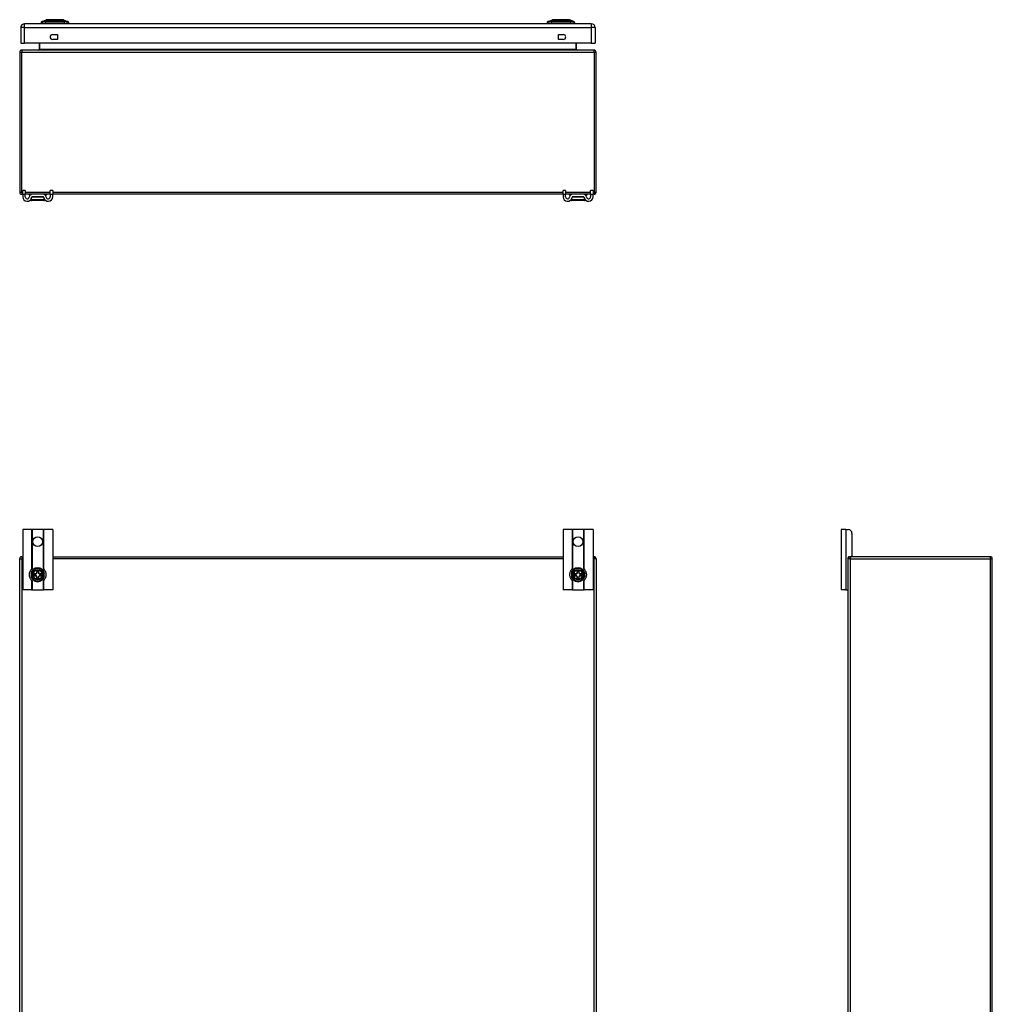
# Model space of a CAD drawing. Header units: inches. Extents: x 7 to 154, y 11 to 93.
# Tile 6 of 13: x 7 to 48, y 52 to 93. Entities that reach past the tile are written whole.
import ezdxf

# ---------------------------------------------------------------- set-up
doc = ezdxf.new("R2010")
doc.units = ezdxf.units.IN
doc.header["$MEASUREMENT"] = 0
doc.layers.add('Visible Edges(ANSI)', color=7, linetype='Continuous', lineweight=25)
doc.layers.add('Visible Tangent Edges(ANSI)', color=7, linetype='Continuous', lineweight=25)

msp = doc.modelspace()

# ---------------------------------------------------------------- linework, layer by layer
at = {"layer": 'Visible Edges(ANSI)'}
for p, q in [((31.14, 92.787), (7.544, 92.787)), ((8.284, 92.802), (8.216, 92.802)), ((8.276, 92.889), (8.45, 92.957)), ((8.284, 92.802), (8.395, 92.802)), ((9.218, 92.802), (8.395, 92.802)), ((9.163, 92.957), (9.337, 92.889)), ((9.218, 92.802), (9.329, 92.802)), ((9.397, 92.802), (9.329, 92.802)), ((29.354, 92.802), (29.286, 92.802)), ((29.346, 92.889), (29.52, 92.957)), ((29.354, 92.802), (29.465, 92.802)), ((30.288, 92.802), (29.465, 92.802)), ((30.233, 92.957), (30.407, 92.889)), ((30.288, 92.802), (30.399, 92.802)), ((30.467, 92.802), (30.399, 92.802)), ((7.383, 92.626), (7.383, 91.987)), ((8.707, 92.338), (8.91, 92.338)), ((8.91, 92.338), (8.91, 92.135)), ((29.773, 92.135), (29.773, 92.338)), ((29.773, 92.338), (29.976, 92.338)), ((31.301, 92.626), (31.301, 91.987)), ((7.383, 91.987), (7.544, 91.987)), ((31.14, 91.987), (7.544, 91.987)), ((8.155, 91.987), (8.155, 91.721)), ((8.91, 92.135), (8.707, 92.135)), ((29.976, 92.135), (29.773, 92.135)), ((30.528, 91.721), (30.528, 91.987)), ((31.14, 91.987), (31.301, 91.987)), ((7.342, 91.606), (7.342, 85.774)), ((31.258, 91.69), (7.426, 91.69)), ((31.342, 85.774), (31.342, 91.606)), ((7.467, 85.69), (7.426, 85.69)), ((7.467, 85.691), (7.467, 85.847)), ((7.572, 85.847), (7.467, 85.847)), ((7.467, 85.691), (7.467, 85.585)), ((7.572, 85.847), (7.572, 85.691)), ((7.572, 85.585), (7.572, 85.691)), ((7.87, 85.69), (7.572, 85.69)), ((7.718, 85.678), (7.718, 85.682)), ((7.8, 85.67), (7.725, 85.67)), ((8.313, 85.69), (7.87, 85.69)), ((8.612, 85.69), (8.313, 85.69)), ((8.458, 85.67), (8.383, 85.67)), ((8.466, 85.678), (8.466, 85.682)), ((8.717, 85.847), (8.612, 85.847)), ((8.612, 85.691), (8.612, 85.847)), ((8.612, 85.691), (8.612, 85.585)), ((8.717, 85.847), (8.717, 85.691)), ((8.717, 85.585), (8.717, 85.691)), ((29.967, 85.69), (8.717, 85.69)), ((29.967, 85.691), (29.967, 85.847)), ((30.072, 85.847), (29.967, 85.847)), ((29.967, 85.691), (29.967, 85.585)), ((30.072, 85.847), (30.072, 85.691)), ((30.072, 85.585), (30.072, 85.691)), ((30.37, 85.69), (30.072, 85.69)), ((30.218, 85.678), (30.218, 85.682)), ((30.3, 85.67), (30.225, 85.67)), ((30.813, 85.69), (30.37, 85.69)), ((31.112, 85.69), (30.813, 85.69)), ((30.958, 85.67), (30.883, 85.67)), ((30.966, 85.678), (30.966, 85.682)), ((31.217, 85.847), (31.112, 85.847)), ((31.112, 85.691), (31.112, 85.847)), ((31.112, 85.691), (31.112, 85.585)), ((31.217, 85.847), (31.217, 85.691)), ((31.217, 85.585), (31.217, 85.691)), ((31.258, 85.69), (31.217, 85.69)), ((7.825, 85.502), (7.823, 85.502)), ((8.351, 85.427), (7.833, 85.427)), ((8.313, 85.585), (7.87, 85.585)), ((8.36, 85.502), (8.358, 85.502)), ((30.325, 85.502), (30.323, 85.502)), ((30.851, 85.427), (30.333, 85.427)), ((30.813, 85.585), (30.37, 85.585)), ((30.86, 85.502), (30.858, 85.502)), ((7.84, 71.729), (7.467, 71.729)), ((7.467, 71.729), (7.467, 69.229)), ((7.87, 71.729), (7.84, 71.729)), ((8.313, 71.729), (7.87, 71.729)), ((8.343, 71.729), (8.313, 71.729)), ((8.717, 71.729), (8.343, 71.729)), ((8.717, 71.729), (8.717, 69.229)), ((30.34, 71.729), (29.967, 71.729)), ((29.967, 71.729), (29.967, 69.229)), ((30.37, 71.729), (30.34, 71.729)), ((30.813, 71.729), (30.37, 71.729)), ((30.843, 71.729), (30.813, 71.729)), ((31.217, 71.729), (30.843, 71.729)), ((31.217, 71.729), (31.217, 69.229)), ((41.732, 71.729), (41.545, 71.729)), ((41.545, 71.729), (41.545, 69.229)), ((41.732, 71.729), (41.839, 71.729)), ((41.995, 71.573), (41.995, 70.635)), ((7.342, 34.688), (7.342, 70.52)), ((7.426, 70.604), (7.467, 70.604)), ((8.717, 70.604), (29.967, 70.604)), ((31.217, 70.604), (31.258, 70.604)), ((31.342, 70.52), (31.342, 34.688)), ((41.837, 70.52), (41.837, 70.573)), ((41.837, 34.688), (41.837, 70.52)), ((41.868, 70.604), (41.921, 70.604)), ((47.753, 70.604), (41.921, 70.604)), ((47.837, 34.688), (47.837, 70.52)), ((7.803, 69.887), (7.833, 69.887)), ((7.833, 69.82), (7.803, 69.82)), ((7.833, 69.887), (7.89, 69.887)), ((7.89, 69.82), (7.833, 69.82)), ((7.89, 69.887), (7.898, 69.887)), ((7.898, 69.82), (7.89, 69.82)), ((7.898, 69.887), (7.904, 69.887)), ((7.904, 69.82), (7.898, 69.82)), ((7.904, 69.887), (8.022, 69.887)), ((8.022, 69.82), (7.904, 69.82)), ((7.954, 69.82), (7.954, 69.887)), ((8.022, 69.887), (8.019, 69.895)), ((8.022, 69.82), (8.019, 69.813)), ((8.022, 69.887), (8.058, 69.923)), ((8.058, 69.784), (8.022, 69.82)), ((8.05, 70), (8.058, 69.992)), ((8.05, 69.927), (8.058, 69.923)), ((8.058, 69.784), (8.05, 69.781)), ((8.058, 69.716), (8.05, 69.708)), ((8.058, 69.923), (8.058, 69.992)), ((8.058, 69.992), (8.125, 69.992)), ((8.058, 69.716), (8.058, 69.784)), ((8.125, 69.716), (8.058, 69.716)), ((8.125, 69.992), (8.133, 70)), ((8.125, 69.992), (8.125, 69.923)), ((8.125, 69.923), (8.133, 69.927)), ((8.125, 69.923), (8.161, 69.887)), ((8.161, 69.82), (8.125, 69.784)), ((8.133, 69.781), (8.125, 69.784)), ((8.125, 69.784), (8.125, 69.716)), ((8.133, 69.708), (8.125, 69.716)), ((8.161, 69.887), (8.164, 69.895)), ((8.161, 69.887), (8.279, 69.887)), ((8.279, 69.82), (8.161, 69.82)), ((8.161, 69.82), (8.164, 69.813)), ((8.229, 69.887), (8.229, 69.82)), ((8.279, 69.887), (8.286, 69.887)), ((8.286, 69.82), (8.279, 69.82)), ((8.286, 69.887), (8.294, 69.887)), ((8.294, 69.82), (8.286, 69.82)), ((8.294, 69.887), (8.351, 69.887)), ((8.351, 69.82), (8.294, 69.82)), ((8.351, 69.887), (8.38, 69.887)), ((8.38, 69.82), (8.351, 69.82)), ((30.303, 69.887), (30.333, 69.887)), ((30.333, 69.82), (30.303, 69.82)), ((30.333, 69.887), (30.39, 69.887)), ((30.39, 69.82), (30.333, 69.82)), ((30.39, 69.887), (30.398, 69.887)), ((30.398, 69.82), (30.39, 69.82)), ((30.398, 69.887), (30.404, 69.887)), ((30.404, 69.82), (30.398, 69.82)), ((30.404, 69.887), (30.522, 69.887)), ((30.522, 69.82), (30.404, 69.82)), ((30.454, 69.82), (30.454, 69.887)), ((30.522, 69.887), (30.519, 69.895)), ((30.522, 69.82), (30.519, 69.813)), ((30.522, 69.887), (30.558, 69.923)), ((30.558, 69.784), (30.522, 69.82)), ((30.55, 70), (30.558, 69.992)), ((30.55, 69.927), (30.558, 69.923)), ((30.558, 69.784), (30.55, 69.781)), ((30.558, 69.716), (30.55, 69.708)), ((30.558, 69.923), (30.558, 69.992)), ((30.558, 69.992), (30.625, 69.992)), ((30.558, 69.716), (30.558, 69.784)), ((30.625, 69.716), (30.558, 69.716)), ((30.625, 69.992), (30.633, 70)), ((30.625, 69.992), (30.625, 69.923)), ((30.625, 69.923), (30.633, 69.927)), ((30.625, 69.923), (30.661, 69.887)), ((30.661, 69.82), (30.625, 69.784)), ((30.633, 69.781), (30.625, 69.784)), ((30.625, 69.784), (30.625, 69.716)), ((30.633, 69.708), (30.625, 69.716)), ((30.661, 69.887), (30.664, 69.895)), ((30.661, 69.887), (30.779, 69.887)), ((30.779, 69.82), (30.661, 69.82)), ((30.661, 69.82), (30.664, 69.813)), ((30.729, 69.887), (30.729, 69.82)), ((30.779, 69.887), (30.786, 69.887)), ((30.786, 69.82), (30.779, 69.82)), ((30.786, 69.887), (30.794, 69.887)), ((30.794, 69.82), (30.786, 69.82)), ((30.794, 69.887), (30.851, 69.887)), ((30.851, 69.82), (30.794, 69.82)), ((30.851, 69.887), (30.88, 69.887)), ((30.88, 69.82), (30.851, 69.82)), ((7.84, 69.229), (7.467, 69.229)), ((7.84, 69.229), (7.87, 69.229)), ((7.87, 69.229), (8.313, 69.229)), ((8.313, 69.229), (8.343, 69.229)), ((8.717, 69.229), (8.343, 69.229)), ((30.34, 69.229), (29.967, 69.229)), ((30.34, 69.229), (30.37, 69.229)), ((30.37, 69.229), (30.813, 69.229)), ((30.813, 69.229), (30.843, 69.229)), ((31.217, 69.229), (30.843, 69.229)), ((41.732, 69.229), (41.545, 69.229)), ((41.732, 69.229), (41.806, 69.229)), ((41.837, 69.229), (41.806, 69.229))]:
    msp.add_line(p, q, dxfattribs=at)
at = {"layer": 'Visible Edges(ANSI)', "flags": 128}
for points in [[(9.162, 92.957), (9.161, 92.957), (9.16, 92.957), (9.158, 92.957), (9.155, 92.957), (9.151, 92.957), (9.146, 92.957), (9.141, 92.957), (9.135, 92.957), (9.128, 92.957), (9.12, 92.957), (9.111, 92.957), (9.102, 92.957), (9.092, 92.957), (9.081, 92.957), (9.07, 92.957), (9.058, 92.957), (9.045, 92.957), (9.032, 92.957), (9.018, 92.957), (9.004, 92.957), (8.989, 92.957), (8.974, 92.957), (8.959, 92.957), (8.943, 92.957), (8.926, 92.957), (8.91, 92.957), (8.893, 92.957), (8.876, 92.957), (8.859, 92.957), (8.841, 92.957), (8.824, 92.957), (8.806, 92.957), (8.789, 92.957), (8.771, 92.957), (8.754, 92.957), (8.737, 92.957), (8.72, 92.957), (8.703, 92.957), (8.687, 92.957), (8.67, 92.957), (8.654, 92.957), (8.639, 92.957), (8.623, 92.957), (8.609, 92.957), (8.595, 92.957), (8.581, 92.957), (8.568, 92.957), (8.555, 92.957), (8.543, 92.957), (8.532, 92.957), (8.521, 92.957), (8.511, 92.957), (8.502, 92.957), (8.493, 92.957), (8.485, 92.957), (8.478, 92.957), (8.472, 92.957), (8.467, 92.957), (8.462, 92.957), (8.458, 92.957), (8.455, 92.957), (8.453, 92.957), (8.452, 92.957), (8.451, 92.957)], [(30.232, 92.957), (30.231, 92.957), (30.23, 92.957), (30.228, 92.957), (30.225, 92.957), (30.221, 92.957), (30.216, 92.957), (30.211, 92.957), (30.205, 92.957), (30.198, 92.957), (30.19, 92.957), (30.181, 92.957), (30.172, 92.957), (30.162, 92.957), (30.151, 92.957), (30.14, 92.957), (30.128, 92.957), (30.115, 92.957), (30.102, 92.957), (30.088, 92.957), (30.074, 92.957), (30.059, 92.957), (30.044, 92.957), (30.028, 92.957), (30.012, 92.957), (29.996, 92.957), (29.979, 92.957), (29.963, 92.957), (29.946, 92.957), (29.929, 92.957), (29.911, 92.957), (29.894, 92.957), (29.876, 92.957), (29.859, 92.957), (29.841, 92.957), (29.824, 92.957), (29.807, 92.957), (29.79, 92.957), (29.773, 92.957), (29.756, 92.957), (29.74, 92.957), (29.724, 92.957), (29.709, 92.957), (29.693, 92.957), (29.679, 92.957), (29.665, 92.957), (29.651, 92.957), (29.638, 92.957), (29.625, 92.957), (29.613, 92.957), (29.602, 92.957), (29.591, 92.957), (29.581, 92.957), (29.572, 92.957), (29.563, 92.957), (29.555, 92.957), (29.548, 92.957), (29.542, 92.957), (29.537, 92.957), (29.532, 92.957), (29.528, 92.957), (29.525, 92.957), (29.523, 92.957), (29.522, 92.957), (29.521, 92.957)], [(7.808, 85.474), (7.807, 85.471), (7.805, 85.469), (7.805, 85.467), (7.804, 85.464), (7.803, 85.461), (7.803, 85.459), (7.803, 85.456), (7.803, 85.453), (7.803, 85.451), (7.804, 85.448), (7.805, 85.445), (7.806, 85.443), (7.808, 85.441), (7.809, 85.438), (7.811, 85.436), (7.813, 85.435), (7.815, 85.433), (7.817, 85.431), (7.82, 85.43), (7.822, 85.429), (7.824, 85.428), (7.827, 85.428), (7.83, 85.427), (7.833, 85.427)], [(7.825, 85.502), (7.824, 85.501), (7.824, 85.499), (7.823, 85.498), (7.823, 85.497), (7.822, 85.496), (7.821, 85.495), (7.821, 85.494), (7.82, 85.492), (7.819, 85.491), (7.819, 85.49), (7.818, 85.489), (7.817, 85.488), (7.817, 85.486), (7.816, 85.485), (7.815, 85.484), (7.814, 85.483), (7.814, 85.482), (7.813, 85.481), (7.812, 85.479), (7.811, 85.478), (7.811, 85.477), (7.81, 85.476), (7.809, 85.475), (7.808, 85.474)], [(8.351, 85.427), (8.353, 85.427), (8.356, 85.428), (8.359, 85.428), (8.361, 85.429), (8.364, 85.43), (8.366, 85.431), (8.368, 85.433), (8.37, 85.435), (8.372, 85.436), (8.374, 85.438), (8.376, 85.441), (8.377, 85.443), (8.378, 85.445), (8.379, 85.448), (8.38, 85.451), (8.38, 85.453), (8.38, 85.456), (8.38, 85.459), (8.38, 85.461), (8.379, 85.464), (8.379, 85.467), (8.378, 85.469), (8.376, 85.471), (8.375, 85.474)], [(8.375, 85.474), (8.374, 85.475), (8.373, 85.476), (8.372, 85.477), (8.372, 85.478), (8.371, 85.479), (8.37, 85.481), (8.369, 85.482), (8.369, 85.483), (8.368, 85.484), (8.367, 85.485), (8.367, 85.486), (8.366, 85.488), (8.365, 85.489), (8.364, 85.49), (8.364, 85.491), (8.363, 85.492), (8.362, 85.494), (8.362, 85.495), (8.361, 85.496), (8.361, 85.497), (8.36, 85.498), (8.359, 85.499), (8.359, 85.501), (8.358, 85.502)], [(30.308, 85.474), (30.307, 85.471), (30.305, 85.469), (30.305, 85.467), (30.304, 85.464), (30.303, 85.461), (30.303, 85.459), (30.303, 85.456), (30.303, 85.453), (30.303, 85.451), (30.304, 85.448), (30.305, 85.445), (30.306, 85.443), (30.308, 85.441), (30.309, 85.438), (30.311, 85.436), (30.313, 85.435), (30.315, 85.433), (30.317, 85.431), (30.32, 85.43), (30.322, 85.429), (30.324, 85.428), (30.327, 85.428), (30.33, 85.427), (30.333, 85.427)], [(30.325, 85.502), (30.324, 85.501), (30.324, 85.499), (30.323, 85.498), (30.323, 85.497), (30.322, 85.496), (30.321, 85.495), (30.321, 85.494), (30.32, 85.492), (30.319, 85.491), (30.319, 85.49), (30.318, 85.489), (30.317, 85.488), (30.317, 85.486), (30.316, 85.485), (30.315, 85.484), (30.314, 85.483), (30.314, 85.482), (30.313, 85.481), (30.312, 85.479), (30.311, 85.478), (30.311, 85.477), (30.31, 85.476), (30.309, 85.475), (30.308, 85.474)], [(30.851, 85.427), (30.853, 85.427), (30.856, 85.428), (30.859, 85.428), (30.861, 85.429), (30.864, 85.43), (30.866, 85.431), (30.868, 85.433), (30.87, 85.435), (30.872, 85.436), (30.874, 85.438), (30.876, 85.441), (30.877, 85.443), (30.878, 85.445), (30.879, 85.448), (30.88, 85.451), (30.88, 85.453), (30.88, 85.456), (30.88, 85.459), (30.88, 85.461), (30.879, 85.464), (30.879, 85.467), (30.878, 85.469), (30.876, 85.471), (30.875, 85.474)], [(30.875, 85.474), (30.874, 85.475), (30.873, 85.476), (30.872, 85.477), (30.872, 85.478), (30.871, 85.479), (30.87, 85.481), (30.869, 85.482), (30.869, 85.483), (30.868, 85.484), (30.867, 85.485), (30.867, 85.486), (30.866, 85.488), (30.865, 85.489), (30.864, 85.49), (30.864, 85.491), (30.863, 85.492), (30.862, 85.494), (30.862, 85.495), (30.861, 85.496), (30.861, 85.497), (30.86, 85.498), (30.859, 85.499), (30.859, 85.501), (30.858, 85.502)], [(7.84, 69.619), (7.834, 69.625), (7.826, 69.634), (7.816, 69.647), (7.805, 69.663), (7.793, 69.682), (7.782, 69.704), (7.772, 69.726), (7.763, 69.75), (7.756, 69.775), (7.751, 69.802), (7.748, 69.828), (7.747, 69.854), (7.748, 69.88), (7.751, 69.906), (7.756, 69.933), (7.763, 69.958), (7.772, 69.982), (7.782, 70.004), (7.793, 70.026), (7.805, 70.045), (7.816, 70.061), (7.826, 70.074), (7.834, 70.083), (7.84, 70.089)], [(7.84, 70.089), (7.84, 70.089), (7.841, 70.09), (7.841, 70.091), (7.842, 70.091), (7.843, 70.092), (7.844, 70.093), (7.845, 70.094), (7.846, 70.096), (7.847, 70.097), (7.848, 70.098), (7.85, 70.099), (7.851, 70.101), (7.853, 70.102), (7.854, 70.103), (7.856, 70.105), (7.857, 70.106), (7.859, 70.108), (7.86, 70.109), (7.862, 70.111), (7.864, 70.112), (7.865, 70.114), (7.867, 70.115), (7.869, 70.117), (7.87, 70.118)], [(8.313, 70.118), (8.314, 70.117), (8.316, 70.115), (8.318, 70.114), (8.319, 70.112), (8.321, 70.111), (8.323, 70.109), (8.324, 70.108), (8.326, 70.106), (8.328, 70.105), (8.329, 70.103), (8.331, 70.102), (8.332, 70.101), (8.333, 70.099), (8.335, 70.098), (8.336, 70.097), (8.337, 70.096), (8.338, 70.094), (8.339, 70.093), (8.34, 70.092), (8.341, 70.091), (8.342, 70.091), (8.343, 70.09), (8.343, 70.089), (8.343, 70.089)], [(8.343, 70.089), (8.349, 70.083), (8.357, 70.074), (8.367, 70.061), (8.378, 70.045), (8.39, 70.026), (8.402, 70.004), (8.411, 69.982), (8.42, 69.958), (8.427, 69.933), (8.432, 69.906), (8.435, 69.88), (8.436, 69.854), (8.435, 69.828), (8.432, 69.802), (8.427, 69.775), (8.42, 69.75), (8.411, 69.726), (8.402, 69.704), (8.39, 69.682), (8.378, 69.663), (8.367, 69.647), (8.357, 69.634), (8.349, 69.625), (8.343, 69.619)], [(30.34, 69.619), (30.334, 69.625), (30.326, 69.634), (30.316, 69.647), (30.305, 69.663), (30.293, 69.682), (30.282, 69.704), (30.272, 69.726), (30.263, 69.75), (30.256, 69.775), (30.251, 69.802), (30.248, 69.828), (30.247, 69.854), (30.248, 69.88), (30.251, 69.906), (30.256, 69.933), (30.263, 69.958), (30.272, 69.982), (30.282, 70.004), (30.293, 70.026), (30.305, 70.045), (30.316, 70.061), (30.326, 70.074), (30.334, 70.083), (30.34, 70.089)], [(30.34, 70.089), (30.34, 70.089), (30.341, 70.09), (30.341, 70.091), (30.342, 70.091), (30.343, 70.092), (30.344, 70.093), (30.345, 70.094), (30.346, 70.096), (30.347, 70.097), (30.348, 70.098), (30.35, 70.099), (30.351, 70.101), (30.353, 70.102), (30.354, 70.103), (30.356, 70.105), (30.357, 70.106), (30.359, 70.108), (30.36, 70.109), (30.362, 70.111), (30.364, 70.112), (30.365, 70.114), (30.367, 70.115), (30.369, 70.117), (30.37, 70.118)], [(30.813, 70.118), (30.814, 70.117), (30.816, 70.115), (30.818, 70.114), (30.819, 70.112), (30.821, 70.111), (30.823, 70.109), (30.824, 70.108), (30.826, 70.106), (30.828, 70.105), (30.829, 70.103), (30.831, 70.102), (30.832, 70.101), (30.833, 70.099), (30.835, 70.098), (30.836, 70.097), (30.837, 70.096), (30.838, 70.094), (30.839, 70.093), (30.84, 70.092), (30.841, 70.091), (30.842, 70.091), (30.843, 70.09), (30.843, 70.089), (30.843, 70.089)], [(30.843, 70.089), (30.849, 70.083), (30.857, 70.074), (30.867, 70.061), (30.878, 70.045), (30.89, 70.026), (30.902, 70.004), (30.911, 69.982), (30.92, 69.958), (30.927, 69.933), (30.932, 69.906), (30.935, 69.88), (30.936, 69.854), (30.935, 69.828), (30.932, 69.802), (30.927, 69.775), (30.92, 69.75), (30.911, 69.726), (30.902, 69.704), (30.89, 69.682), (30.878, 69.663), (30.867, 69.647), (30.857, 69.634), (30.849, 69.625), (30.843, 69.619)], [(7.87, 69.59), (7.869, 69.591), (7.867, 69.593), (7.865, 69.594), (7.864, 69.596), (7.862, 69.597), (7.86, 69.599), (7.859, 69.6), (7.857, 69.602), (7.856, 69.603), (7.854, 69.604), (7.853, 69.606), (7.851, 69.607), (7.85, 69.609), (7.848, 69.61), (7.847, 69.611), (7.846, 69.612), (7.845, 69.613), (7.844, 69.615), (7.843, 69.616), (7.842, 69.616), (7.841, 69.617), (7.841, 69.618), (7.84, 69.619), (7.84, 69.619)], [(8.343, 69.619), (8.343, 69.619), (8.343, 69.618), (8.342, 69.617), (8.341, 69.616), (8.34, 69.616), (8.339, 69.615), (8.338, 69.613), (8.337, 69.612), (8.336, 69.611), (8.335, 69.61), (8.333, 69.609), (8.332, 69.607), (8.331, 69.606), (8.329, 69.604), (8.328, 69.603), (8.326, 69.602), (8.324, 69.6), (8.323, 69.599), (8.321, 69.597), (8.319, 69.596), (8.318, 69.594), (8.316, 69.593), (8.314, 69.591), (8.313, 69.59)], [(30.37, 69.59), (30.369, 69.591), (30.367, 69.593), (30.365, 69.594), (30.364, 69.596), (30.362, 69.597), (30.36, 69.599), (30.359, 69.6), (30.357, 69.602), (30.356, 69.603), (30.354, 69.604), (30.353, 69.606), (30.351, 69.607), (30.35, 69.609), (30.348, 69.61), (30.347, 69.611), (30.346, 69.612), (30.345, 69.613), (30.344, 69.615), (30.343, 69.616), (30.342, 69.616), (30.341, 69.617), (30.341, 69.618), (30.34, 69.619), (30.34, 69.619)], [(30.843, 69.619), (30.843, 69.619), (30.843, 69.618), (30.842, 69.617), (30.841, 69.616), (30.84, 69.616), (30.839, 69.615), (30.838, 69.613), (30.837, 69.612), (30.836, 69.611), (30.835, 69.61), (30.833, 69.609), (30.832, 69.607), (30.831, 69.606), (30.829, 69.604), (30.828, 69.603), (30.826, 69.602), (30.824, 69.6), (30.823, 69.599), (30.821, 69.597), (30.819, 69.596), (30.818, 69.594), (30.816, 69.593), (30.814, 69.591), (30.813, 69.59)]]:
    msp.add_lwpolyline(points, dxfattribs=at)
at = {"layer": 'Visible Edges(ANSI)'}
for centre in [(8.092, 71.229), (30.592, 71.229)]:
    msp.add_circle(centre, 0.203, dxfattribs=at)
for centre, radius, start, end in [((7.544, 92.626), 0.161, 90, 180), ((8.333, 92.786), 0.118, 119.7291, 172.0587), ((8.275, 92.81), 0.0394, 191.537, 216.8699), ((8.279, 92.88), 0.00984, 111.2505, 119.7291), ((8.451, 92.952), 0.00492, 90.2088, 111.2505), ((9.162, 92.952), 0.00492, 68.7495, 89.7912), ((9.334, 92.88), 0.00984, 60.2709, 68.7495), ((9.28, 92.786), 0.118, 7.9413, 60.2709), ((9.338, 92.81), 0.0394, 323.1301, 348.463), ((29.403, 92.786), 0.118, 119.7291, 172.0587), ((29.345, 92.81), 0.0394, 191.537, 216.8699), ((29.349, 92.88), 0.00984, 111.2505, 119.7291), ((29.521, 92.952), 0.00492, 90.2088, 111.2505), ((30.232, 92.952), 0.00492, 68.7495, 89.7912), ((30.404, 92.88), 0.00984, 60.2709, 68.7495), ((30.35, 92.786), 0.118, 7.9413, 60.2709), ((30.408, 92.81), 0.0394, 323.1301, 348.463), ((31.14, 92.626), 0.161, 0, 90), ((8.707, 92.237), 0.102, 90, 270), ((29.976, 92.237), 0.102, 270, 90), ((7.426, 91.606), 0.084, 90, 180), ((8.124, 91.721), 0.031, 270, 0), ((30.559, 91.721), 0.031, 180, 270), ((31.258, 91.606), 0.084, 0, 90), ((7.426, 85.774), 0.084, 180, 270), ((7.725, 85.682), 0.00787, 90, 180), ((7.725, 85.678), 0.00787, 180, 270), ((7.87, 85.554), 0.136, 90, 171.8436), ((8.313, 85.554), 0.136, 8.1564, 90), ((8.458, 85.682), 0.00787, 0, 90), ((8.458, 85.678), 0.00787, 270, 0), ((30.225, 85.682), 0.00787, 90, 180), ((30.225, 85.678), 0.00787, 180, 270), ((30.37, 85.554), 0.136, 90, 171.8436), ((30.813, 85.554), 0.136, 8.1564, 90), ((30.958, 85.682), 0.00787, 0, 90), ((30.958, 85.678), 0.00787, 270, 0), ((31.258, 85.774), 0.084, 270, 0), ((7.654, 85.585), 0.188, 180, 351.8436), ((7.654, 85.585), 0.0825, 180, 351.8436), ((7.65, 85.585), 0.192, 334.4877, 352.4645), ((7.87, 85.554), 0.031, 90, 171.8436), ((8.313, 85.554), 0.031, 8.1564, 90), ((8.529, 85.585), 0.188, 188.1564, 0), ((8.533, 85.585), 0.192, 187.5355, 205.5123), ((8.529, 85.585), 0.0825, 188.1564, 0), ((30.154, 85.585), 0.188, 180, 351.8436), ((30.154, 85.585), 0.0825, 180, 351.8436), ((30.15, 85.585), 0.192, 334.4877, 352.4645), ((30.37, 85.554), 0.031, 90, 171.8436), ((30.813, 85.554), 0.031, 8.1564, 90), ((31.029, 85.585), 0.188, 188.1564, 0), ((31.033, 85.585), 0.192, 187.5355, 205.5123), ((31.029, 85.585), 0.0825, 188.1564, 0), ((41.839, 71.573), 0.156, 0, 90), ((7.426, 70.52), 0.084, 90, 180), ((31.258, 70.52), 0.084, 0, 90), ((41.921, 70.52), 0.084, 90, 180), ((41.868, 70.573), 0.031, 90, 180), ((41.964, 70.635), 0.031, 270, 0), ((47.753, 70.52), 0.084, 0, 90), ((8.092, 69.854), 0.291, 6.6104, 173.3896), ((30.592, 69.854), 0.291, 6.6104, 173.3896), ((8.092, 69.854), 0.291, 186.6104, 353.3896), ((8.092, 69.854), 0.269, 172.8461, 187.1539), ((8.092, 69.854), 0.197, 9.7878, 170.2122), ((8.092, 69.854), 0.197, 189.7878, 350.2122), ((8.092, 69.854), 0.269, 352.8461, 7.1539), ((30.592, 69.854), 0.291, 186.6104, 353.3896), ((30.592, 69.854), 0.269, 172.8461, 187.1539), ((30.592, 69.854), 0.197, 9.7878, 170.2122), ((30.592, 69.854), 0.197, 189.7878, 350.2122), ((30.592, 69.854), 0.269, 352.8461, 7.1539), ((41.806, 69.26), 0.031, 270, 0)]:
    msp.add_arc(centre, radius, start, end, dxfattribs=at)
at = {"layer": 'Visible Tangent Edges(ANSI)'}
for p, q in [((7.544, 92.626), (7.544, 92.787)), ((8.276, 92.889), (8.45, 92.957)), ((8.341, 92.889), (8.341, 92.889)), ((8.415, 92.889), (8.414, 92.889)), ((9.199, 92.889), (9.199, 92.889)), ((9.272, 92.889), (9.272, 92.889)), ((29.411, 92.889), (29.411, 92.889)), ((29.485, 92.889), (29.484, 92.889)), ((30.407, 92.889), (30.233, 92.957)), ((30.269, 92.889), (30.269, 92.889)), ((30.342, 92.889), (30.342, 92.889)), ((31.14, 92.787), (31.14, 92.626)), ((7.544, 92.626), (7.383, 92.626)), ((7.544, 92.626), (31.14, 92.626)), ((7.544, 91.987), (7.544, 92.626)), ((31.301, 92.626), (31.14, 92.626)), ((31.14, 92.626), (31.14, 91.987)), ((8.186, 91.721), (8.186, 91.987)), ((30.497, 91.987), (30.497, 91.721)), ((7.342, 91.606), (7.426, 91.606)), ((7.426, 91.69), (7.426, 91.606)), ((7.426, 91.606), (31.258, 91.606)), ((7.426, 85.774), (7.426, 91.606)), ((8.186, 91.721), (8.155, 91.721)), ((30.497, 91.721), (8.186, 91.721)), ((30.497, 91.721), (30.528, 91.721)), ((31.258, 91.606), (31.258, 91.69)), ((31.258, 91.606), (31.342, 91.606)), ((31.258, 91.606), (31.258, 85.774)), ((7.342, 85.774), (7.426, 85.774)), ((7.426, 85.774), (7.426, 85.69)), ((7.426, 85.774), (7.467, 85.774)), ((7.467, 85.691), (7.572, 85.691)), ((7.572, 85.774), (8.612, 85.774)), ((7.825, 85.682), (7.718, 85.682)), ((7.718, 85.678), (7.815, 85.678)), ((8.466, 85.682), (8.358, 85.682)), ((8.368, 85.678), (8.466, 85.678)), ((8.612, 85.691), (8.717, 85.691)), ((8.717, 85.774), (29.967, 85.774)), ((29.967, 85.691), (30.072, 85.691)), ((30.072, 85.774), (31.112, 85.774)), ((30.325, 85.682), (30.218, 85.682)), ((30.218, 85.678), (30.315, 85.678)), ((30.966, 85.682), (30.858, 85.682)), ((30.868, 85.678), (30.966, 85.678)), ((31.112, 85.691), (31.217, 85.691)), ((31.217, 85.774), (31.258, 85.774)), ((31.258, 85.774), (31.258, 85.69)), ((31.258, 85.774), (31.342, 85.774)), ((7.808, 85.474), (8.375, 85.474)), ((8.339, 85.57), (7.844, 85.57)), ((30.308, 85.474), (30.875, 85.474)), ((30.839, 85.57), (30.344, 85.57)), ((7.84, 71.729), (7.84, 70.089)), ((7.87, 70.118), (7.87, 71.729)), ((8.313, 71.729), (8.313, 70.118)), ((8.343, 70.089), (8.343, 71.729)), ((30.34, 71.729), (30.34, 70.089)), ((30.37, 70.118), (30.37, 71.729)), ((30.813, 71.729), (30.813, 70.118)), ((30.843, 70.089), (30.843, 71.729)), ((41.732, 71.729), (41.732, 69.229)), ((7.342, 70.52), (7.426, 70.52)), ((7.426, 70.604), (7.426, 70.52)), ((7.467, 70.52), (7.426, 70.52)), ((7.426, 70.52), (7.426, 34.688)), ((29.967, 70.52), (8.717, 70.52)), ((31.258, 70.52), (31.217, 70.52)), ((31.258, 70.604), (31.258, 70.52)), ((31.342, 70.52), (31.258, 70.52)), ((31.258, 34.688), (31.258, 70.52)), ((41.921, 70.52), (41.837, 70.52)), ((41.921, 70.604), (41.921, 70.52)), ((41.921, 70.52), (47.753, 70.52)), ((41.921, 70.52), (41.921, 34.688)), ((47.753, 70.604), (47.753, 70.52)), ((47.753, 70.52), (47.753, 34.688)), ((47.837, 70.52), (47.753, 70.52)), ((7.899, 69.897), (7.907, 69.895)), ((7.899, 69.811), (7.907, 69.813)), ((8.019, 69.895), (7.907, 69.895)), ((7.907, 69.813), (8.019, 69.813)), ((8.05, 69.927), (8.019, 69.895)), ((8.019, 69.813), (8.05, 69.781)), ((8.05, 70), (8.05, 69.927)), ((8.133, 70), (8.05, 70)), ((8.05, 69.781), (8.05, 69.708)), ((8.05, 69.708), (8.133, 69.708)), ((8.133, 69.927), (8.133, 70)), ((8.164, 69.895), (8.133, 69.927)), ((8.133, 69.781), (8.164, 69.813)), ((8.133, 69.708), (8.133, 69.781)), ((8.276, 69.895), (8.164, 69.895)), ((8.164, 69.813), (8.276, 69.813)), ((8.284, 69.897), (8.276, 69.895)), ((8.284, 69.811), (8.276, 69.813)), ((30.399, 69.897), (30.407, 69.895)), ((30.399, 69.811), (30.407, 69.813)), ((30.519, 69.895), (30.407, 69.895)), ((30.407, 69.813), (30.519, 69.813)), ((30.55, 69.927), (30.519, 69.895)), ((30.519, 69.813), (30.55, 69.781)), ((30.55, 70), (30.55, 69.927)), ((30.633, 70), (30.55, 70)), ((30.55, 69.781), (30.55, 69.708)), ((30.55, 69.708), (30.633, 69.708)), ((30.633, 69.927), (30.633, 70)), ((30.664, 69.895), (30.633, 69.927)), ((30.633, 69.781), (30.664, 69.813)), ((30.633, 69.708), (30.633, 69.781)), ((30.776, 69.895), (30.664, 69.895)), ((30.664, 69.813), (30.776, 69.813)), ((30.784, 69.897), (30.776, 69.895)), ((30.784, 69.811), (30.776, 69.813)), ((7.84, 69.619), (7.84, 69.229)), ((7.87, 69.229), (7.87, 69.59)), ((8.313, 69.59), (8.313, 69.229)), ((8.343, 69.229), (8.343, 69.619)), ((30.34, 69.619), (30.34, 69.229)), ((30.37, 69.229), (30.37, 69.59)), ((30.813, 69.59), (30.813, 69.229)), ((30.843, 69.229), (30.843, 69.619))]:
    msp.add_line(p, q, dxfattribs=at)
at = {"layer": 'Visible Tangent Edges(ANSI)', "flags": 128}
for points in [[(8.274, 92.889), (8.275, 92.889), (8.275, 92.889), (8.275, 92.889), (8.276, 92.889), (8.277, 92.888), (8.278, 92.888), (8.28, 92.888), (8.282, 92.888), (8.284, 92.888), (8.286, 92.888), (8.288, 92.888), (8.291, 92.888), (8.293, 92.888), (8.297, 92.888), (8.3, 92.888), (8.303, 92.888), (8.307, 92.888), (8.311, 92.888), (8.315, 92.888), (8.319, 92.888), (8.324, 92.888), (8.329, 92.888), (8.334, 92.888), (8.339, 92.888)], [(8.341, 92.889), (8.336, 92.889), (8.331, 92.889), (8.326, 92.889), (8.321, 92.889), (8.317, 92.889), (8.313, 92.889), (8.309, 92.889), (8.305, 92.889), (8.301, 92.889), (8.298, 92.889), (8.295, 92.889), (8.292, 92.889), (8.29, 92.889), (8.287, 92.889), (8.285, 92.889), (8.283, 92.889), (8.281, 92.889), (8.28, 92.889), (8.279, 92.889), (8.278, 92.889), (8.277, 92.889), (8.276, 92.889), (8.276, 92.889), (8.276, 92.889)], [(8.339, 92.888), (8.34, 92.888), (8.342, 92.888), (8.344, 92.888), (8.346, 92.888), (8.348, 92.888), (8.351, 92.888), (8.353, 92.888), (8.356, 92.888), (8.358, 92.888), (8.361, 92.888), (8.364, 92.888), (8.367, 92.888), (8.371, 92.888), (8.374, 92.888), (8.378, 92.888), (8.381, 92.888), (8.385, 92.888), (8.389, 92.888), (8.393, 92.888), (8.397, 92.888), (8.401, 92.888), (8.405, 92.888), (8.409, 92.888), (8.413, 92.888)], [(8.414, 92.889), (8.41, 92.889), (8.406, 92.889), (8.402, 92.889), (8.398, 92.889), (8.394, 92.889), (8.39, 92.889), (8.386, 92.889), (8.383, 92.889), (8.379, 92.889), (8.376, 92.889), (8.372, 92.889), (8.369, 92.889), (8.366, 92.889), (8.363, 92.889), (8.36, 92.889), (8.358, 92.889), (8.355, 92.889), (8.353, 92.889), (8.35, 92.889), (8.348, 92.889), (8.346, 92.889), (8.344, 92.889), (8.343, 92.889), (8.341, 92.889)], [(8.413, 92.888), (8.445, 92.888), (8.477, 92.888), (8.509, 92.888), (8.542, 92.888), (8.575, 92.888), (8.608, 92.888), (8.641, 92.888), (8.674, 92.888), (8.707, 92.888), (8.741, 92.889), (8.774, 92.889), (8.807, 92.889), (8.841, 92.889), (8.874, 92.889), (8.907, 92.888), (8.94, 92.888), (8.973, 92.888), (9.006, 92.888), (9.039, 92.888), (9.072, 92.888), (9.104, 92.888), (9.136, 92.888), (9.168, 92.888), (9.2, 92.888)], [(9.199, 92.889), (9.167, 92.889), (9.135, 92.889), (9.103, 92.889), (9.071, 92.889), (9.038, 92.889), (9.006, 92.889), (8.973, 92.889), (8.94, 92.889), (8.907, 92.889), (8.874, 92.889), (8.84, 92.889), (8.807, 92.889), (8.774, 92.889), (8.741, 92.889), (8.708, 92.889), (8.674, 92.889), (8.641, 92.889), (8.608, 92.889), (8.575, 92.889), (8.543, 92.889), (8.51, 92.889), (8.478, 92.889), (8.446, 92.889), (8.415, 92.889)], [(8.45, 92.957), (8.45, 92.957), (8.45, 92.957), (8.451, 92.957), (8.452, 92.957), (8.453, 92.957), (8.455, 92.957), (8.457, 92.957), (8.459, 92.957), (8.462, 92.957), (8.464, 92.957), (8.468, 92.957), (8.471, 92.957), (8.475, 92.957), (8.478, 92.957), (8.483, 92.957), (8.487, 92.957), (8.492, 92.957), (8.497, 92.957), (8.502, 92.957), (8.508, 92.957), (8.513, 92.957), (8.519, 92.957), (8.525, 92.957), (8.532, 92.957)], [(8.532, 92.957), (8.534, 92.957), (8.536, 92.957), (8.537, 92.957), (8.539, 92.957), (8.541, 92.957), (8.543, 92.957), (8.545, 92.957), (8.547, 92.957), (8.549, 92.957), (8.55, 92.957), (8.552, 92.957), (8.554, 92.957), (8.556, 92.957), (8.558, 92.957), (8.56, 92.957), (8.562, 92.957), (8.564, 92.957), (8.566, 92.957), (8.568, 92.957), (8.571, 92.957), (8.573, 92.957), (8.575, 92.957), (8.577, 92.957), (8.579, 92.957)], [(8.579, 92.957), (8.595, 92.957), (8.612, 92.957), (8.63, 92.957), (8.648, 92.957), (8.666, 92.957), (8.686, 92.957), (8.705, 92.957), (8.725, 92.957), (8.745, 92.957), (8.765, 92.957), (8.786, 92.957), (8.807, 92.957), (8.827, 92.957), (8.848, 92.957), (8.868, 92.957), (8.888, 92.957), (8.908, 92.957), (8.928, 92.957), (8.947, 92.957), (8.966, 92.957), (8.984, 92.957), (9.001, 92.957), (9.018, 92.957), (9.034, 92.957)], [(9.034, 92.957), (9.036, 92.957), (9.038, 92.957), (9.04, 92.957), (9.043, 92.957), (9.045, 92.957), (9.047, 92.957), (9.049, 92.957), (9.051, 92.957), (9.053, 92.957), (9.055, 92.957), (9.057, 92.957), (9.059, 92.957), (9.061, 92.957), (9.063, 92.957), (9.065, 92.957), (9.066, 92.957), (9.068, 92.957), (9.07, 92.957), (9.072, 92.957), (9.074, 92.957), (9.076, 92.957), (9.078, 92.957), (9.079, 92.957), (9.081, 92.957)], [(9.081, 92.957), (9.088, 92.957), (9.094, 92.957), (9.1, 92.957), (9.105, 92.957), (9.111, 92.957), (9.116, 92.957), (9.121, 92.957), (9.126, 92.957), (9.13, 92.957), (9.135, 92.957), (9.139, 92.957), (9.142, 92.957), (9.146, 92.957), (9.149, 92.957), (9.151, 92.957), (9.154, 92.957), (9.156, 92.957), (9.158, 92.957), (9.16, 92.957), (9.161, 92.957), (9.162, 92.957), (9.163, 92.957), (9.163, 92.957), (9.163, 92.957)], [(9.272, 92.889), (9.271, 92.889), (9.269, 92.889), (9.267, 92.889), (9.265, 92.889), (9.263, 92.889), (9.261, 92.889), (9.258, 92.889), (9.256, 92.889), (9.253, 92.889), (9.25, 92.889), (9.247, 92.889), (9.244, 92.889), (9.241, 92.889), (9.237, 92.889), (9.234, 92.889), (9.23, 92.889), (9.227, 92.889), (9.223, 92.889), (9.219, 92.889), (9.215, 92.889), (9.211, 92.889), (9.207, 92.889), (9.203, 92.889), (9.199, 92.889)], [(9.2, 92.888), (9.204, 92.888), (9.208, 92.888), (9.212, 92.888), (9.216, 92.888), (9.22, 92.888), (9.224, 92.888), (9.228, 92.888), (9.232, 92.888), (9.235, 92.888), (9.239, 92.888), (9.242, 92.888), (9.246, 92.888), (9.249, 92.888), (9.252, 92.888), (9.255, 92.888), (9.257, 92.888), (9.26, 92.888), (9.263, 92.888), (9.265, 92.888), (9.267, 92.888), (9.269, 92.888), (9.271, 92.888), (9.273, 92.888), (9.274, 92.888)], [(9.337, 92.889), (9.337, 92.889), (9.337, 92.889), (9.336, 92.889), (9.336, 92.889), (9.335, 92.889), (9.333, 92.889), (9.332, 92.889), (9.33, 92.889), (9.328, 92.889), (9.326, 92.889), (9.324, 92.889), (9.321, 92.889), (9.318, 92.889), (9.315, 92.889), (9.312, 92.889), (9.308, 92.889), (9.304, 92.889), (9.3, 92.889), (9.296, 92.889), (9.292, 92.889), (9.287, 92.889), (9.282, 92.889), (9.277, 92.889), (9.272, 92.889)], [(9.274, 92.888), (9.279, 92.888), (9.284, 92.888), (9.289, 92.888), (9.294, 92.888), (9.298, 92.888), (9.302, 92.888), (9.306, 92.888), (9.31, 92.888), (9.313, 92.888), (9.317, 92.888), (9.32, 92.888), (9.322, 92.888), (9.325, 92.888), (9.327, 92.888), (9.33, 92.888), (9.331, 92.888), (9.333, 92.888), (9.335, 92.888), (9.336, 92.888), (9.337, 92.889), (9.338, 92.889), (9.338, 92.889), (9.339, 92.889), (9.339, 92.889)], [(29.344, 92.889), (29.345, 92.889), (29.345, 92.889), (29.345, 92.889), (29.346, 92.889), (29.347, 92.888), (29.348, 92.888), (29.35, 92.888), (29.352, 92.888), (29.354, 92.888), (29.356, 92.888), (29.358, 92.888), (29.361, 92.888), (29.363, 92.888), (29.366, 92.888), (29.37, 92.888), (29.373, 92.888), (29.377, 92.888), (29.381, 92.888), (29.385, 92.888), (29.389, 92.888), (29.394, 92.888), (29.399, 92.888), (29.404, 92.888), (29.409, 92.888)], [(29.411, 92.889), (29.406, 92.889), (29.401, 92.889), (29.396, 92.889), (29.391, 92.889), (29.387, 92.889), (29.383, 92.889), (29.379, 92.889), (29.375, 92.889), (29.371, 92.889), (29.368, 92.889), (29.365, 92.889), (29.362, 92.889), (29.36, 92.889), (29.357, 92.889), (29.355, 92.889), (29.353, 92.889), (29.351, 92.889), (29.35, 92.889), (29.349, 92.889), (29.348, 92.889), (29.347, 92.889), (29.346, 92.889), (29.346, 92.889), (29.346, 92.889)], [(29.409, 92.888), (29.41, 92.888), (29.412, 92.888), (29.414, 92.888), (29.416, 92.888), (29.418, 92.888), (29.421, 92.888), (29.423, 92.888), (29.426, 92.888), (29.428, 92.888), (29.431, 92.888), (29.434, 92.888), (29.437, 92.888), (29.441, 92.888), (29.444, 92.888), (29.448, 92.888), (29.451, 92.888), (29.455, 92.888), (29.459, 92.888), (29.463, 92.888), (29.467, 92.888), (29.471, 92.888), (29.475, 92.888), (29.479, 92.888), (29.483, 92.888)], [(29.484, 92.889), (29.48, 92.889), (29.476, 92.889), (29.472, 92.889), (29.468, 92.889), (29.464, 92.889), (29.46, 92.889), (29.456, 92.889), (29.453, 92.889), (29.449, 92.889), (29.446, 92.889), (29.442, 92.889), (29.439, 92.889), (29.436, 92.889), (29.433, 92.889), (29.43, 92.889), (29.428, 92.889), (29.425, 92.889), (29.423, 92.889), (29.42, 92.889), (29.418, 92.889), (29.416, 92.889), (29.414, 92.889), (29.413, 92.889), (29.411, 92.889)], [(29.483, 92.888), (29.515, 92.888), (29.547, 92.888), (29.579, 92.888), (29.612, 92.888), (29.645, 92.888), (29.678, 92.888), (29.711, 92.888), (29.744, 92.888), (29.777, 92.888), (29.811, 92.889), (29.844, 92.889), (29.877, 92.889), (29.911, 92.889), (29.944, 92.889), (29.977, 92.888), (30.01, 92.888), (30.043, 92.888), (30.076, 92.888), (30.109, 92.888), (30.142, 92.888), (30.174, 92.888), (30.206, 92.888), (30.238, 92.888), (30.27, 92.888)], [(30.269, 92.889), (30.237, 92.889), (30.205, 92.889), (30.173, 92.889), (30.141, 92.889), (30.108, 92.889), (30.076, 92.889), (30.043, 92.889), (30.01, 92.889), (29.977, 92.889), (29.944, 92.889), (29.91, 92.889), (29.877, 92.889), (29.844, 92.889), (29.811, 92.889), (29.778, 92.889), (29.744, 92.889), (29.711, 92.889), (29.678, 92.889), (29.645, 92.889), (29.613, 92.889), (29.58, 92.889), (29.548, 92.889), (29.516, 92.889), (29.485, 92.889)], [(29.52, 92.957), (29.52, 92.957), (29.52, 92.957), (29.521, 92.957), (29.522, 92.957), (29.523, 92.957), (29.525, 92.957), (29.527, 92.957), (29.529, 92.957), (29.532, 92.957), (29.535, 92.957), (29.538, 92.957), (29.541, 92.957), (29.545, 92.957), (29.549, 92.957), (29.553, 92.957), (29.557, 92.957), (29.562, 92.957), (29.567, 92.957), (29.572, 92.957), (29.578, 92.957), (29.583, 92.957), (29.589, 92.957), (29.595, 92.957), (29.602, 92.957)], [(29.602, 92.957), (29.604, 92.957), (29.606, 92.957), (29.607, 92.957), (29.609, 92.957), (29.611, 92.957), (29.613, 92.957), (29.615, 92.957), (29.617, 92.957), (29.619, 92.957), (29.62, 92.957), (29.622, 92.957), (29.624, 92.957), (29.626, 92.957), (29.628, 92.957), (29.63, 92.957), (29.632, 92.957), (29.634, 92.957), (29.636, 92.957), (29.638, 92.957), (29.641, 92.957), (29.643, 92.957), (29.645, 92.957), (29.647, 92.957), (29.649, 92.957)], [(29.649, 92.957), (29.665, 92.957), (29.682, 92.957), (29.7, 92.957), (29.718, 92.957), (29.736, 92.957), (29.756, 92.957), (29.775, 92.957), (29.795, 92.957), (29.815, 92.957), (29.835, 92.957), (29.856, 92.957), (29.876, 92.957), (29.897, 92.957), (29.918, 92.957), (29.938, 92.957), (29.958, 92.957), (29.978, 92.957), (29.998, 92.957), (30.017, 92.957), (30.036, 92.957), (30.054, 92.957), (30.071, 92.957), (30.088, 92.957), (30.104, 92.957)], [(30.104, 92.957), (30.106, 92.957), (30.108, 92.957), (30.11, 92.957), (30.113, 92.957), (30.115, 92.957), (30.117, 92.957), (30.119, 92.957), (30.121, 92.957), (30.123, 92.957), (30.125, 92.957), (30.127, 92.957), (30.129, 92.957), (30.131, 92.957), (30.133, 92.957), (30.134, 92.957), (30.136, 92.957), (30.138, 92.957), (30.14, 92.957), (30.142, 92.957), (30.144, 92.957), (30.146, 92.957), (30.148, 92.957), (30.149, 92.957), (30.151, 92.957)], [(30.151, 92.957), (30.158, 92.957), (30.164, 92.957), (30.17, 92.957), (30.176, 92.957), (30.181, 92.957), (30.186, 92.957), (30.191, 92.957), (30.196, 92.957), (30.201, 92.957), (30.205, 92.957), (30.209, 92.957), (30.212, 92.957), (30.216, 92.957), (30.219, 92.957), (30.221, 92.957), (30.224, 92.957), (30.226, 92.957), (30.228, 92.957), (30.23, 92.957), (30.231, 92.957), (30.232, 92.957), (30.233, 92.957), (30.233, 92.957), (30.233, 92.957)], [(30.342, 92.889), (30.341, 92.889), (30.339, 92.889), (30.337, 92.889), (30.335, 92.889), (30.333, 92.889), (30.331, 92.889), (30.328, 92.889), (30.326, 92.889), (30.323, 92.889), (30.32, 92.889), (30.317, 92.889), (30.314, 92.889), (30.311, 92.889), (30.307, 92.889), (30.304, 92.889), (30.3, 92.889), (30.297, 92.889), (30.293, 92.889), (30.289, 92.889), (30.285, 92.889), (30.281, 92.889), (30.277, 92.889), (30.273, 92.889), (30.269, 92.889)], [(30.27, 92.888), (30.274, 92.888), (30.278, 92.888), (30.282, 92.888), (30.286, 92.888), (30.29, 92.888), (30.294, 92.888), (30.298, 92.888), (30.302, 92.888), (30.305, 92.888), (30.309, 92.888), (30.312, 92.888), (30.316, 92.888), (30.319, 92.888), (30.322, 92.888), (30.325, 92.888), (30.327, 92.888), (30.33, 92.888), (30.333, 92.888), (30.335, 92.888), (30.337, 92.888), (30.339, 92.888), (30.341, 92.888), (30.343, 92.888), (30.344, 92.888)], [(30.407, 92.889), (30.407, 92.889), (30.407, 92.889), (30.406, 92.889), (30.406, 92.889), (30.405, 92.889), (30.403, 92.889), (30.402, 92.889), (30.4, 92.889), (30.398, 92.889), (30.396, 92.889), (30.394, 92.889), (30.391, 92.889), (30.388, 92.889), (30.385, 92.889), (30.382, 92.889), (30.378, 92.889), (30.374, 92.889), (30.37, 92.889), (30.366, 92.889), (30.362, 92.889), (30.357, 92.889), (30.352, 92.889), (30.347, 92.889), (30.342, 92.889)], [(30.344, 92.888), (30.349, 92.888), (30.354, 92.888), (30.359, 92.888), (30.364, 92.888), (30.368, 92.888), (30.372, 92.888), (30.376, 92.888), (30.38, 92.888), (30.383, 92.888), (30.387, 92.888), (30.39, 92.888), (30.392, 92.888), (30.395, 92.888), (30.397, 92.888), (30.4, 92.888), (30.401, 92.888), (30.403, 92.888), (30.405, 92.888), (30.406, 92.888), (30.407, 92.889), (30.408, 92.889), (30.408, 92.889), (30.409, 92.889), (30.409, 92.889)], [(7.904, 69.887), (7.904, 69.887), (7.904, 69.887), (7.904, 69.888), (7.904, 69.888), (7.904, 69.888), (7.904, 69.888), (7.905, 69.888), (7.905, 69.888), (7.905, 69.889), (7.905, 69.889), (7.905, 69.889), (7.905, 69.89), (7.905, 69.89), (7.905, 69.891), (7.905, 69.891), (7.906, 69.891), (7.906, 69.892), (7.906, 69.892), (7.906, 69.893), (7.906, 69.893), (7.906, 69.894), (7.907, 69.894), (7.907, 69.895), (7.907, 69.895)], [(7.907, 69.813), (7.907, 69.813), (7.907, 69.814), (7.906, 69.814), (7.906, 69.815), (7.906, 69.815), (7.906, 69.816), (7.906, 69.816), (7.906, 69.817), (7.905, 69.817), (7.905, 69.817), (7.905, 69.818), (7.905, 69.818), (7.905, 69.819), (7.905, 69.819), (7.905, 69.819), (7.905, 69.819), (7.905, 69.82), (7.904, 69.82), (7.904, 69.82), (7.904, 69.82), (7.904, 69.82), (7.904, 69.82), (7.904, 69.82), (7.904, 69.82)], [(8.276, 69.895), (8.276, 69.895), (8.276, 69.894), (8.277, 69.894), (8.277, 69.893), (8.277, 69.893), (8.277, 69.892), (8.277, 69.892), (8.278, 69.891), (8.278, 69.891), (8.278, 69.891), (8.278, 69.89), (8.278, 69.89), (8.278, 69.889), (8.278, 69.889), (8.278, 69.889), (8.278, 69.888), (8.279, 69.888), (8.279, 69.888), (8.279, 69.888), (8.279, 69.888), (8.279, 69.888), (8.279, 69.887), (8.279, 69.887), (8.279, 69.887)], [(8.279, 69.82), (8.279, 69.82), (8.279, 69.82), (8.279, 69.82), (8.279, 69.82), (8.279, 69.82), (8.279, 69.82), (8.279, 69.82), (8.278, 69.819), (8.278, 69.819), (8.278, 69.819), (8.278, 69.819), (8.278, 69.818), (8.278, 69.818), (8.278, 69.817), (8.278, 69.817), (8.278, 69.817), (8.277, 69.816), (8.277, 69.816), (8.277, 69.815), (8.277, 69.815), (8.277, 69.814), (8.276, 69.814), (8.276, 69.813), (8.276, 69.813)], [(30.404, 69.887), (30.404, 69.887), (30.404, 69.887), (30.404, 69.888), (30.404, 69.888), (30.404, 69.888), (30.404, 69.888), (30.405, 69.888), (30.405, 69.888), (30.405, 69.889), (30.405, 69.889), (30.405, 69.889), (30.405, 69.89), (30.405, 69.89), (30.405, 69.891), (30.405, 69.891), (30.406, 69.891), (30.406, 69.892), (30.406, 69.892), (30.406, 69.893), (30.406, 69.893), (30.406, 69.894), (30.407, 69.894), (30.407, 69.895), (30.407, 69.895)], [(30.407, 69.813), (30.407, 69.813), (30.407, 69.814), (30.406, 69.814), (30.406, 69.815), (30.406, 69.815), (30.406, 69.816), (30.406, 69.816), (30.406, 69.817), (30.405, 69.817), (30.405, 69.817), (30.405, 69.818), (30.405, 69.818), (30.405, 69.819), (30.405, 69.819), (30.405, 69.819), (30.405, 69.819), (30.405, 69.82), (30.404, 69.82), (30.404, 69.82), (30.404, 69.82), (30.404, 69.82), (30.404, 69.82), (30.404, 69.82), (30.404, 69.82)], [(30.776, 69.895), (30.776, 69.895), (30.776, 69.894), (30.777, 69.894), (30.777, 69.893), (30.777, 69.893), (30.777, 69.892), (30.777, 69.892), (30.778, 69.891), (30.778, 69.891), (30.778, 69.891), (30.778, 69.89), (30.778, 69.89), (30.778, 69.889), (30.778, 69.889), (30.778, 69.889), (30.778, 69.888), (30.779, 69.888), (30.779, 69.888), (30.779, 69.888), (30.779, 69.888), (30.779, 69.888), (30.779, 69.887), (30.779, 69.887), (30.779, 69.887)], [(30.779, 69.82), (30.779, 69.82), (30.779, 69.82), (30.779, 69.82), (30.779, 69.82), (30.779, 69.82), (30.779, 69.82), (30.779, 69.82), (30.778, 69.819), (30.778, 69.819), (30.778, 69.819), (30.778, 69.819), (30.778, 69.818), (30.778, 69.818), (30.778, 69.817), (30.778, 69.817), (30.778, 69.817), (30.777, 69.816), (30.777, 69.816), (30.777, 69.815), (30.777, 69.815), (30.777, 69.814), (30.776, 69.814), (30.776, 69.813), (30.776, 69.813)]]:
    msp.add_lwpolyline(points, dxfattribs=at)
at = {"layer": 'Visible Tangent Edges(ANSI)'}
for centre, radius, start, end in [((8.451, 92.952), 0.00492, 90.2088, 111.2505), ((30.232, 92.952), 0.00492, 68.7495, 89.7912), ((8.092, 69.854), 0.261, 7.3617, 172.6383), ((30.592, 69.854), 0.261, 7.3617, 172.6383), ((8.092, 69.854), 0.261, 187.3617, 352.6383), ((8.092, 69.854), 0.205, 9.4079, 170.5921), ((8.092, 69.854), 0.205, 189.4079, 350.5921), ((8.092, 69.854), 0.189, 12.6356, 167.3644), ((8.092, 69.854), 0.189, 192.6356, 347.3644), ((30.592, 69.854), 0.261, 187.3617, 352.6383), ((30.592, 69.854), 0.205, 9.4079, 170.5921), ((30.592, 69.854), 0.205, 189.4079, 350.5921), ((30.592, 69.854), 0.189, 12.6356, 167.3644), ((30.592, 69.854), 0.189, 192.6356, 347.3644)]:
    msp.add_arc(centre, radius, start, end, dxfattribs=at)
for centre, major_axis, ratio, start_param, end_param in [((8.395, 92.786), (0, 0.118), 0.946806, 0.522838, 1.432195), ((8.344, 92.88), (0.00009, 0.00984), 0.948405, 0.290838, 0.531485), ((8.432, 92.786), (0, 0.118), 0.321806, 0.522838, 1.432195), ((8.415, 92.88), (-0.00003, 0.00984), 0.317047, 0.281217, 0.521863), ((9.198, 92.88), (0.00003, 0.00984), 0.317047, 5.761322, 6.001968), ((9.181, 92.786), (0, 0.118), 0.321806, 4.850991, 5.760348), ((9.269, 92.88), (-0.00009, 0.00984), 0.948405, 5.751701, 5.992347), ((9.218, 92.786), (0, -0.118), 0.946806, 1.709398, 2.618755), ((29.465, 92.786), (0, 0.118), 0.946806, 0.522838, 1.432195), ((29.414, 92.88), (0.00009, 0.00984), 0.948405, 0.290838, 0.531485), ((29.502, 92.786), (0, 0.118), 0.321806, 0.522838, 1.432195), ((29.485, 92.88), (-0.00003, 0.00984), 0.317047, 0.281217, 0.521863), ((30.268, 92.88), (0.00003, 0.00984), 0.317047, 5.761322, 6.001968), ((30.251, 92.786), (0, 0.118), 0.321806, 4.850991, 5.760348), ((30.339, 92.88), (-0.00009, 0.00984), 0.948405, 5.751701, 5.992347), ((30.288, 92.786), (0, 0.118), 0.946806, 4.850991, 5.760348), ((8.124, 91.721), (0.062, 0), 0.5, 4.712389, 6.283185), ((30.559, 91.721), (-0.062, 0), 0.5, 0, 1.570796)]:
    msp.add_ellipse(centre, major_axis=major_axis, ratio=ratio, start_param=start_param, end_param=end_param, dxfattribs=at)

doc.saveas('drawing.dxf')
